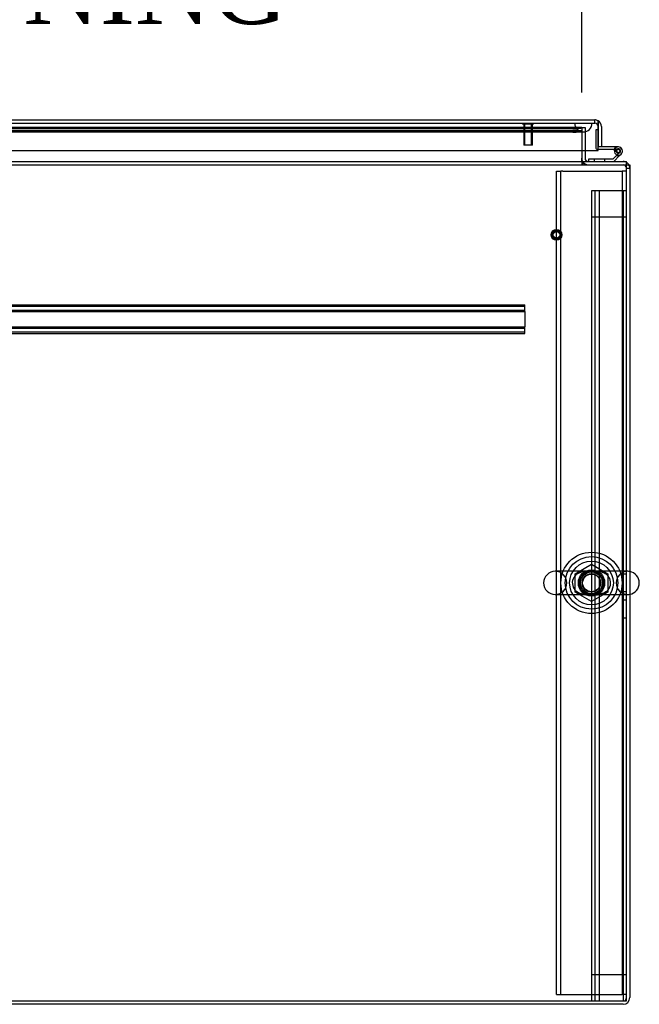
# Model space of a CAD drawing. Header units: inches. Extents: x 1 to 359, y -2 to 239.
# Tile 38 of 88: x 138 to 155, y 20 to 48. Entities that reach past the tile are written whole.
import ezdxf
from ezdxf.enums import TextEntityAlignment as Align
from ezdxf.lldxf.tags import DXFTag

# ---------------------------------------------------------------- set-up
doc = ezdxf.new("R2010")
doc.units = ezdxf.units.IN
doc.header["$MEASUREMENT"] = 0
for name, color, linetype in [('COM50677-1', 7, 'Continuous'), ('COM53964-2', 7, 'Continuous'), ('COM54746-60', 7, 'Continuous'), ('COM55914', 7, 'Continuous'), ('COM70220', 7, 'Continuous'), ('COM71196-8', 7, 'Continuous'), ('COM71298-8', 7, 'Continuous'), ('COM71299-8', 7, 'Continuous'), ('COM71301-8', 7, 'Continuous'), ('Default', 7, 'Continuous'), ('NTS18024', 7, 'Continuous'), ('SCS86414', 7, 'Continuous'), ('STD26258', 7, 'Continuous'), ('WAF25377', 7, 'Continuous'), ('WAM254785', 7, 'Continuous')]:
    doc.layers.add(name, color=color, linetype=linetype)
doc.styles.add('SEACAD_Times_New_Roman', font='times.ttf')
tags = doc.linetypes.add('HIDDEN2', pattern=[0.1875, 0.125, -0.0625]).pattern_tags.tags
tags[6:7] = [DXFTag(74, 4), DXFTag(75, 0), DXFTag(340, '0'), DXFTag(46, 0.0), DXFTag(50, 0.0), DXFTag(44, 0.0), DXFTag(45, 0.0)]
tags[4:5] = [DXFTag(74, 4), DXFTag(75, 0), DXFTag(340, '0'), DXFTag(46, 0.0), DXFTag(50, 0.0), DXFTag(44, 0.0), DXFTag(45, 0.0)]
doc.dimstyles.new('HAMMOND_(STH_-_540x360)', dxfattribs={"dimtxt": 2, "dimasz": 2.5, "dimexe": 1, "dimexo": 1, "dimgap": 0.5, "dimtad": 0, "dimtih": 1, "dimtoh": 1, "dimzin": 0, "dimdsep": 46, "dimtxsty": 'SEACAD_Times_New_Roman', "dimblk1": '_SE_FILLED', "dimblk2": '_SE_FILLED', "dimsah": 1, "dimcen": 1, "dimadec": 0, "dimazin": 0, "dimtfac": 0.8, "dimtofl": 0, "dimtmove": 0, "dimatfit": 3, "dimfxl": 1, "dimtolj": 1, "dimtzin": 0, "dimarcsym": 0})

# ---------------------------------------------------------------- blocks, each defined once
blk = doc.blocks.new('SE2')
at = {"layer": 'COM50677-1', "color": 7, "linetype": 'HIDDEN2'}
for p, q in [((152.926, 43.615), (153.051, 43.615)), ((152.926, 20.115), (152.926, 43.615)), ((153.051, 20.115), (153.051, 43.615)), ((153.111, 43.615), (153.051, 43.615)), ((153.111, 43.615), (154.741, 43.615)), ((154.741, 43.615), (154.801, 43.615)), ((154.801, 43.615), (154.801, 20.115)), ((154.926, 43.615), (154.801, 43.615)), ((152.926, 20.115), (153.051, 20.115)), ((153.051, 20.115), (153.111, 20.115)), ((153.111, 20.115), (154.741, 20.115)), ((154.741, 20.115), (154.801, 20.115)), ((154.926, 20.115), (154.801, 20.115))]:
    blk.add_line(p, q, dxfattribs=at)
blk.add_circle((153.926, 31.865), 0.375, dxfattribs=at)
at = {"layer": 'COM53964-2', "color": 7, "linetype": 'HIDDEN2'}
for p, q in [((154.064, 43.054), (153.926, 43.054)), ((153.926, 43.054), (153.926, 20.679)), ((154.021, 43.054), (154.021, 20.679)), ((154.788, 43.054), (154.064, 43.054)), ((154.147, 43.054), (154.147, 20.679)), ((154.926, 43.054), (154.788, 43.054)), ((154.831, 43.054), (154.831, 20.679)), ((154.064, 42.306), (153.926, 42.306)), ((154.788, 42.306), (154.064, 42.306)), ((154.926, 42.306), (154.788, 42.306)), ((154.926, 32.117), (154.831, 32.117)), ((154.831, 31.617), (154.926, 31.617)), ((154.926, 31.369), (154.831, 31.369)), ((154.831, 30.869), (154.926, 30.869)), ((154.064, 20.679), (153.926, 20.679)), ((153.926, 20.679), (153.926, 19.931)), ((154.021, 20.679), (154.021, 19.931)), ((154.788, 20.679), (154.064, 20.679)), ((154.147, 20.679), (154.147, 19.931)), ((154.926, 20.679), (154.788, 20.679)), ((154.831, 20.679), (154.831, 19.931))]:
    blk.add_line(p, q, dxfattribs=at)
at = {"layer": 'COM54746-60', "color": 7, "linetype": 'HIDDEN2'}
for p, q in [((154.052, 44.799), (154.052, 44.274)), ((154.114, 44.799), (154.052, 44.799)), ((154.077, 44.249), (154.114, 44.249)), ((154.577, 44.194), (154.639, 44.194)), ((154.639, 44.199), (154.631, 44.2)), ((154.655, 44.249), (154.694, 44.249)), ((154.73, 44.153), (154.659, 44.082)), ((154.003, 43.958), (154.003, 43.896)), ((154.307, 43.896), (154.307, 43.958))]:
    blk.add_line(p, q, dxfattribs=at)
at = {"layer": 'COM54746-60', "color": 7, "linetype": 'Continuous'}
for p, q in [((154.114, 44.799), (154.114, 44.799)), ((154.114, 44.311), (154.114, 44.313)), ((154.694, 44.311), (154.114, 44.311)), ((154.114, 44.249), (154.655, 44.249)), ((154.631, 44.2), (154.577, 44.205)), ((154.631, 44.207), (154.631, 44.182)), ((154.706, 44.257), (154.681, 44.257)), ((154.681, 44.132), (154.706, 44.132)), ((154.756, 44.182), (154.756, 44.207)), ((153.842, 43.958), (153.842, 43.896)), ((154.535, 43.958), (153.842, 43.958)), ((154.645, 44.068), (154.535, 43.958)), ((154.561, 43.896), (154.729, 44.064)), ((154.659, 44.082), (154.645, 44.068)), ((154.729, 44.064), (154.773, 44.108))]:
    blk.add_line(p, q, dxfattribs=at)
at = {"layer": 'COM54746-60', "color": 7, "linetype": 'HIDDEN2'}
blk.add_circle((154.694, 44.194), 0.05, dxfattribs=at)
for centre, radius, start, end in [((154.077, 44.274), 0.025, 180, 270), ((154.694, 44.194), 0.135, 119.9264, 155.9579), ((154.694, 44.194), 0.117, 90, 151.9602), ((154.694, 44.194), 0.055, 174.7841, 90), ((154.694, 44.194), 0.055, 90, 174.7841)]:
    blk.add_arc(centre, radius, start, end, dxfattribs=at)
at = {"layer": 'COM54746-60', "color": 7, "linetype": 'Continuous'}
for centre, radius, start, end in [((154.694, 44.194), 0.117, 174.7841, 90), ((154.694, 44.194), 0.117, 151.9602, 174.7841), ((154.681, 44.207), 0.05, 90, 180), ((154.681, 44.182), 0.05, 180, 270), ((154.706, 44.207), 0.05, 0, 90), ((154.706, 44.182), 0.05, 270, 0), ((154.694, 44.194), 0.135, 248.9858, 284.9706)]:
    blk.add_arc(centre, radius, start, end, dxfattribs=at)
at = {"layer": 'COM55914', "color": 7, "linetype": 'HIDDEN2'}
for p, q in [((122.396, 39.801), (152.021, 39.801)), ((122.396, 39.761), (152.021, 39.761)), ((122.396, 39.653), (152.021, 39.653)), ((152.021, 39.758), (152.021, 39.801)), ((152.021, 39.656), (152.021, 39.758)), ((152.021, 39.613), (152.021, 39.656)), ((122.396, 39.613), (152.021, 39.613)), ((152.021, 39.613), (152.021, 39.176)), ((122.396, 39.176), (152.021, 39.176)), ((122.396, 39.136), (152.021, 39.136)), ((152.021, 39.133), (152.021, 39.176)), ((152.021, 39.031), (152.021, 39.133)), ((122.396, 39.028), (152.021, 39.028)), ((122.396, 38.988), (152.021, 38.988)), ((152.021, 38.988), (152.021, 39.031))]:
    blk.add_line(p, q, dxfattribs=at)
at = {"layer": 'COM70220', "color": 7, "linetype": 'HIDDEN2'}
for p, q in [((120.975, 44.987), (153.443, 44.987)), ((120.975, 44.986), (153.443, 44.986)), ((120.975, 44.984), (153.443, 44.984)), ((153.443, 44.987), (153.942, 44.987)), ((153.443, 44.986), (153.942, 44.986)), ((153.443, 44.984), (153.693, 44.984)), ((153.444, 44.987), (153.444, 44.986)), ((153.444, 44.986), (153.693, 44.984)), ((153.693, 44.984), (153.942, 44.986)), ((153.942, 44.986), (153.942, 44.987)), ((120.975, 44.738), (153.443, 44.738)), ((153.443, 44.738), (153.693, 44.738))]:
    blk.add_line(p, q, dxfattribs=at)
blk.add_arc((153.693, 44.988), 0.25, 180, 0, dxfattribs=at)
at = {"layer": 'COM71196-8', "color": 7, "linetype": 'Continuous'}
for p, q in [((120.399, 45.083), (154.019, 45.083)), ((154.114, 44.893), (154.114, 45.058)), ((154.114, 45.058), (154.114, 44.893)), ((154.114, 44.208), (154.114, 44.893)), ((154.114, 44.893), (154.114, 44.313)), ((154.209, 44.893), (154.209, 44.313)), ((120.304, 44.208), (154.114, 44.208)), ((154.209, 44.313), (154.114, 44.313))]:
    blk.add_line(p, q, dxfattribs=at)
at = {"layer": 'COM71196-8', "color": 7, "linetype": 'HIDDEN2'}
for p, q in [((120.399, 44.988), (154.019, 44.988)), ((154.019, 44.988), (154.019, 45.083))]:
    blk.add_line(p, q, dxfattribs=at)
at = {"layer": 'COM71196-8', "color": 7, "linetype": 'Continuous'}
for start, end in [(60, 90), (0, 60)]:
    blk.add_arc((154.019, 44.893), 0.19, start, end, dxfattribs=at)
at = {"layer": 'COM71196-8', "color": 7, "linetype": 'HIDDEN2'}
blk.add_arc((154.019, 44.893), 0.095, 0, 90, dxfattribs=at)
at = {"layer": 'COM71196-8', "color": 7, "linetype": 'Continuous'}
blk.add_ellipse((154.019, 44.893), major_axis=(0, -0.19), ratio=0.999171, start_param=2.617994, end_param=3.141593, dxfattribs=at)
at = {"layer": 'COM71196-8', "color": 7, "linetype": 'HIDDEN2'}
blk.add_ellipse((154.019, 44.893), major_axis=(0, -0.095), ratio=0.999171, start_param=1.570796, end_param=3.141593, dxfattribs=at)
at = {"layer": 'COM71298-8', "color": 7, "linetype": 'HIDDEN2'}
for p, q in [((153.646, 44.865), (120.608, 44.865)), ((153.645, 44.77), (120.608, 44.77)), ((153.396, 44.823), (120.858, 44.823)), ((153.396, 44.729), (120.858, 44.729)), ((153.646, 44.865), (153.645, 44.863)), ((153.645, 44.77), (153.645, 44.77)), ((153.646, 44.865), (153.646, 44.863))]:
    blk.add_line(p, q, dxfattribs=at)
blk.add_circle((153.926, 31.865), 0.344, dxfattribs=at)
for centre in [(153.396, 44.866), (153.396, 44.773)]:
    blk.add_ellipse(centre, major_axis=(0.25, 0), ratio=0.173648, start_param=4.712389, end_param=6.21308, dxfattribs=at)
at = {"layer": 'COM71299-8', "color": 7, "linetype": 'HIDDEN2'}
for p, q in [((120.608, 44.863), (153.646, 44.863)), ((153.646, 44.863), (153.646, 44.208)), ((153.646, 43.896), (153.646, 43.801)), ((153.676, 43.896), (153.676, 43.801)), ((83.056, 43.801), (154.926, 43.801))]:
    blk.add_line(p, q, dxfattribs=at)
at = {"layer": 'COM71299-8', "color": 7, "linetype": 'Continuous'}
for p, q in [((153.646, 44.208), (153.646, 43.991)), ((83.056, 43.896), (154.926, 43.896)), ((153.646, 43.896), (153.646, 43.991)), ((154.926, 43.706), (154.926, 43.896)), ((154.926, 19.931), (154.926, 43.706)), ((83.056, 19.931), (154.926, 19.931))]:
    blk.add_line(p, q, dxfattribs=at)
at = {"layer": 'COM71301-8', "color": 7, "linetype": 'HIDDEN2'}
for p, q in [((153.646, 44.863), (153.741, 44.863)), ((153.741, 44.863), (153.741, 44.208)), ((154.926, 43.706), (155.021, 43.706))]:
    blk.add_line(p, q, dxfattribs=at)
at = {"layer": 'COM71301-8', "color": 7, "linetype": 'Continuous'}
for p, q in [((153.741, 44.208), (153.741, 43.991)), ((154.926, 43.801), (155.021, 43.801)), ((155.021, 43.801), (155.021, 20.026)), ((154.831, 19.836), (119.181, 19.836))]:
    blk.add_line(p, q, dxfattribs=at)
for centre, radius, start, end in [((153.836, 43.991), 0.19, 180, 210), ((153.836, 43.991), 0.095, 180, 270), ((154.831, 43.706), 0.19, 30, 60), ((154.831, 20.026), 0.19, 270, 0)]:
    blk.add_arc(centre, radius, start, end, dxfattribs=at)
at = {"layer": 'COM71301-8', "color": 7, "linetype": 'HIDDEN2'}
for centre, radius, start, end in [((153.836, 43.991), 0.19, 210, 270), ((154.831, 43.706), 0.19, 60, 90), ((154.831, 43.706), 0.095, 0, 90), ((154.831, 43.706), 0.19, 0, 30), ((154.831, 20.026), 0.095, 270, 0)]:
    blk.add_arc(centre, radius, start, end, dxfattribs=at)
at = {"layer": 'NTS18024', "color": 7, "linetype": 'HIDDEN2'}
for p, q in [((153.461, 32.128), (153.93, 32.402)), ((153.93, 32.402), (154.391, 32.128)), ((153.461, 31.602), (153.461, 32.128)), ((154.391, 32.128), (154.391, 31.602)), ((153.926, 31.33), (153.461, 31.602)), ((154.391, 31.602), (153.926, 31.33))]:
    blk.add_line(p, q, dxfattribs=at)
for radius in [0.312, 0.263]:
    blk.add_circle((153.926, 31.865), radius, dxfattribs=at)
at = {"layer": 'SCS86414', "color": 7, "linetype": 'HIDDEN2'}
for p, q in [((153.936, 32.196), (152.89, 32.196)), ((154.961, 32.196), (153.936, 32.196)), ((152.89, 31.534), (153.897, 31.534)), ((153.897, 31.534), (154.961, 31.534))]:
    blk.add_line(p, q, dxfattribs=at)
for radius in [0.625, 0.312, 0.252]:
    blk.add_circle((153.926, 31.865), radius, dxfattribs=at)
for centre, start, end in [((152.89, 31.865), 90, 270), ((152.89, 31.865), 270, 90), ((154.961, 31.865), 90, 270), ((154.961, 31.865), 79.6868, 90), ((154.961, 31.865), 270, 280.3132)]:
    blk.add_arc(centre, 0.331, start, end, dxfattribs=at)
at = {"layer": 'SCS86414', "color": 7, "linetype": 'Continuous'}
blk.add_arc((154.961, 31.865), 0.331, 280.3132, 79.6868, dxfattribs=at)
at = {"layer": 'SCS86414', "color": 7, "linetype": 'HIDDEN2'}
for points, knots in [([(153.447, 32.058), (153.408, 32.01), (153.383, 31.949), (153.375, 31.818), (153.393, 31.752), (153.461, 31.646), (153.508, 31.606), (153.585, 31.565), (153.613, 31.555), (153.668, 31.539), (153.696, 31.534), (153.753, 31.527), (153.783, 31.526), (153.844, 31.526), (153.876, 31.527), (153.913, 31.527), (153.917, 31.527), (153.921, 31.527)], [0, 0, 0, 0, 0.0625, 0.0625, 0.125, 0.125, 0.1875, 0.1875, 0.21875, 0.21875, 0.25, 0.25, 0.28125, 0.28125, 0.3125, 0.3125, 0.3167871, 0.3167871, 0.3167871, 0.3167871]), ([(153.892, 32.203), (153.877, 32.203), (153.862, 32.203), (153.816, 32.204), (153.786, 32.204), (153.698, 32.198), (153.643, 32.188), (153.536, 32.142), (153.486, 32.107), (153.447, 32.058)], [0.8292311, 0.8292311, 0.8292311, 0.8292311, 0.84375, 0.84375, 0.875, 0.875, 0.9375, 0.9375, 1, 1, 1, 1]), ([(153.502, 32.113), (153.526, 32.13), (153.552, 32.144), (153.632, 32.177), (153.689, 32.188), (153.778, 32.195), (153.808, 32.196), (153.87, 32.196), (153.903, 32.196), (153.998, 32.196), (154.061, 32.197), (154.178, 32.186), (154.236, 32.173), (154.304, 32.141), (154.318, 32.133), (154.332, 32.124)], [0.0315249, 0.0315249, 0.0315249, 0.0315249, 0.0625, 0.0625, 0.125, 0.125, 0.15625, 0.15625, 0.1875, 0.1875, 0.25, 0.25, 0.3125, 0.3125, 0.3299994, 0.3299994, 0.3299994, 0.3299994]), ([(153.972, 31.526), (153.983, 31.526), (153.994, 31.526), (154.036, 31.526), (154.066, 31.526), (154.154, 31.531), (154.209, 31.542), (154.315, 31.587), (154.366, 31.623), (154.442, 31.719), (154.468, 31.781), (154.476, 31.911), (154.458, 31.977), (154.408, 32.056), (154.387, 32.08), (154.343, 32.12), (154.318, 32.137), (154.241, 32.178), (154.186, 32.193), (154.099, 32.202), (154.069, 32.204), (154.009, 32.204), (153.977, 32.203), (153.946, 32.203)], [0.3329074, 0.3329074, 0.3329074, 0.3329074, 0.34375, 0.34375, 0.375, 0.375, 0.4375, 0.4375, 0.5, 0.5, 0.5625, 0.5625, 0.625, 0.625, 0.65625, 0.65625, 0.6875, 0.6875, 0.75, 0.75, 0.78125, 0.78125, 0.8119496, 0.8119496, 0.8119496, 0.8119496]), ([(154.339, 31.609), (154.318, 31.596), (154.296, 31.584), (154.22, 31.552), (154.162, 31.541), (154.043, 31.532), (153.98, 31.534), (153.884, 31.534), (153.851, 31.533), (153.79, 31.534), (153.76, 31.535), (153.671, 31.544), (153.614, 31.557), (153.54, 31.593), (153.519, 31.604), (153.5, 31.618)], [0.5366041, 0.5366041, 0.5366041, 0.5366041, 0.5625, 0.5625, 0.625, 0.625, 0.6875, 0.6875, 0.71875, 0.71875, 0.75, 0.75, 0.8125, 0.8125, 0.8370984, 0.8370984, 0.8370984, 0.8370984])]:
    blk.add_open_spline(points, degree=3, knots=knots, dxfattribs=at)
at = {"layer": 'STD26258', "color": 7, "linetype": 'HIDDEN2'}
for p, q in [((151.957, 44.988), (151.957, 44.957)), ((152.27, 44.957), (152.27, 44.988)), ((152.27, 44.957), (151.957, 44.957)), ((151.989, 44.957), (151.989, 44.363)), ((152.019, 44.363), (152.019, 44.957)), ((152.208, 44.363), (152.208, 44.957)), ((152.239, 44.363), (152.239, 44.957)), ((152.239, 44.363), (151.989, 44.363))]:
    blk.add_line(p, q, dxfattribs=at)
for radius in [0.156, 0.125, 0.0944]:
    blk.add_circle((152.926, 41.801), radius, dxfattribs=at)
at = {"layer": 'WAF25377', "color": 7, "linetype": 'HIDDEN2'}
for radius in [0.875, 0.34]:
    blk.add_circle((153.926, 31.865), radius, dxfattribs=at)
at = {"layer": 'WAM254785', "color": 7, "linetype": 'HIDDEN2'}
for radius in [0.75, 0.312]:
    blk.add_circle((153.926, 31.865), radius, dxfattribs=at)
blk = doc.blocks.new('DMBLK141')
at = {"layer": 'Default', "linetype": 'Continuous', "transparency": 16777216}
for points in [[(123.595, 52.236), (121.095, 51.82), (123.595, 51.403)], [(151.146, 52.236), (151.146, 51.403), (153.646, 51.82)]]:
    blk.add_hatch(color=7, dxfattribs=at).paths.add_polyline_path(points)
at = {"layer": 'Default', "color": 7, "linetype": 'Continuous', "transparency": 16777216}
for p, q in [((121.095, 45.678), (121.095, 52.82)), ((153.646, 45.863), (153.646, 52.82)), ((129.111, 51.82), (121.095, 51.82)), ((153.646, 51.82), (145.629, 51.82))]:
    blk.add_line(p, q, dxfattribs=at)
at = {"layer": 'Default', "color": 7, "linetype": 'Continuous', "transparency": 16777216, "style": 'SEACAD_Times_New_Roman'}
for s, p in [('32.55', (133.958, 52.82)), ('OPENNING', (129.811, 49.82))]:
    blk.add_text(s, height=2, dxfattribs=at).set_placement(p, align=Align.TOP_LEFT)
blk = doc.blocks.new('_SE_FILLED')
at = {"color": 0}
blk.add_line((0, 0), (-1, 0), dxfattribs=at)
blk.add_solid([(0, 0), (-1, -0.1665), (-1, 0.1665), (0, 0)], dxfattribs=at)

msp = doc.modelspace()

# ---------------------------------------------------------------- block references
at = {"layer": 'Default'}
msp.add_blockref('SE2', (0, 0), dxfattribs=at)

# ---------------------------------------------------------------- dimensions: what is measured, and where the dimension line sits
at = {"layer": 'Default', "color": 7, "linetype": 'Continuous'}
dim = msp.add_linear_dim(base=(121.095, 51.82), p1=(153.646, 44.863), p2=(121.095, 44.678), text='\\A1;<>\\POPENNING', dimstyle='HAMMOND_(STH_-_540x360)', dxfattribs=at)
dim.commit()
dim.dimension.update_dxf_attribs({"geometry": 'DMBLK141', "text_midpoint": (137.37, 51.82), "dimtype": 160})

doc.saveas('drawing.dxf')
